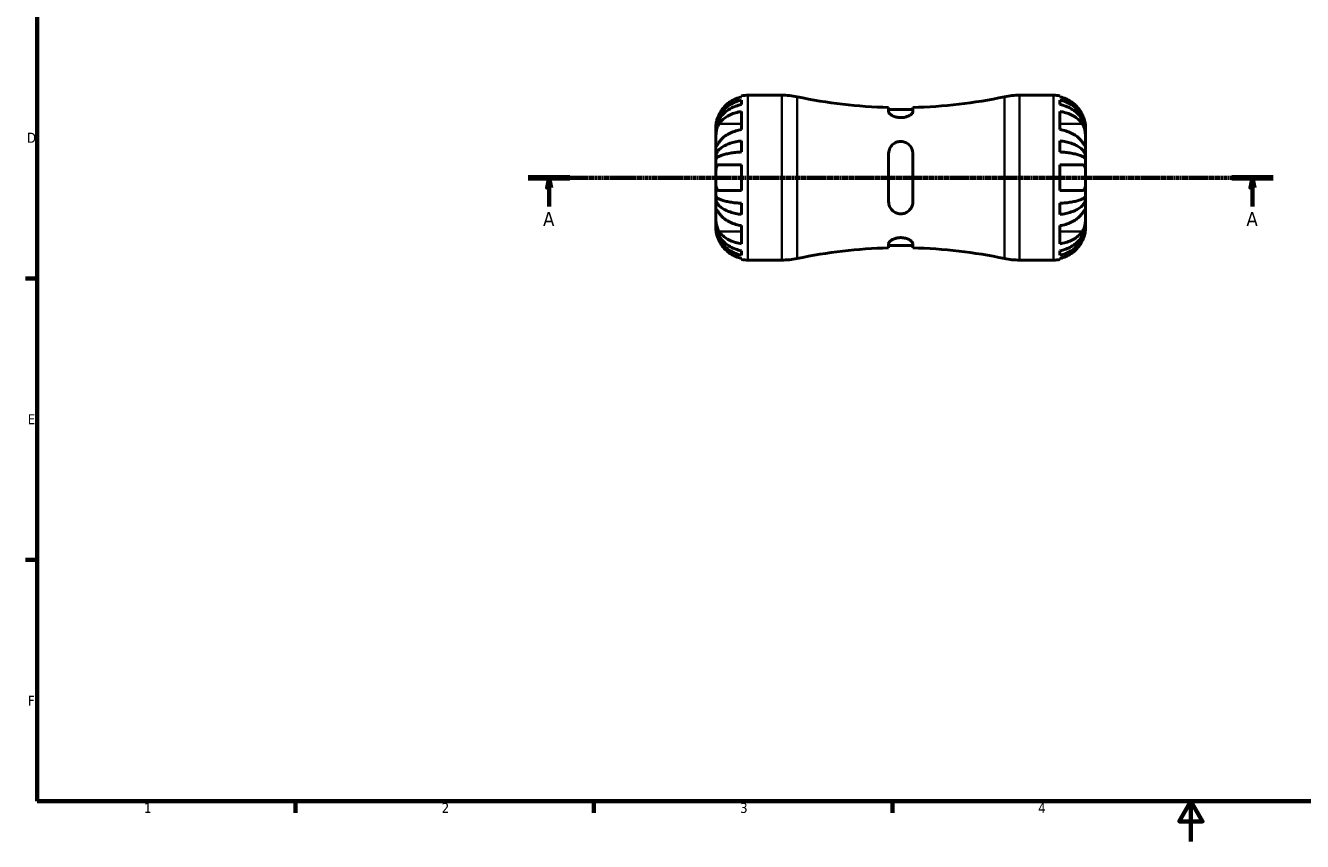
# Model space of a CAD drawing. Header units: millimetres. Extents: x -64 to 666, y 0 to 420.
# Tile 1 of 8: x 7 to 325, y 0 to 203. Entities that reach past the tile are written whole.
import ezdxf

# ---------------------------------------------------------------- set-up
doc = ezdxf.new("R2010")
doc.units = ezdxf.units.MM
doc.linetypes.add('CHAIN', pattern=[0.7087, 0.4724, -0.0591, 0.1181, -0.0591])
for name, color, linetype, lineweight in [('Border (ISO)', 7, 'Continuous', 70), ('Section Line (ISO)', 7, 'CHAIN', 70), ('Visible (ISO)', 7, 'Continuous', 50), ('Visible Narrow (ISO)', 7, 'Continuous', 35)]:
    doc.layers.add(name, color=color, linetype=linetype, lineweight=lineweight)
doc.styles.add('Label Text (ISO)', font='tahoma.ttf')
doc.styles.add('Note Text (ISO)', font='tahoma.ttf')

# ---------------------------------------------------------------- blocks, each defined once
blk = doc.blocks.new('Borders Default Border')
at = {"layer": 'Border (ISO)'}
for p, q in [((10, 140), (7.1, 140)), ((10, 70), (7.1, 70)), ((74.25, 10), (74.25, 7.1)), ((148.5, 10), (148.5, 7.1)), ((222.75, 10), (222.75, 7.1))]:
    blk.add_line(p, q, dxfattribs=at)
at = {"layer": 'Border (ISO)', "flags": 128}
for points in [[(10, 10), (10, 410), (584, 410), (584, 10), (10, 10)], [(297, 0), (297, 10), (294.11, 5), (299.89, 5), (297, 10)]]:
    blk.add_lwpolyline(points, dxfattribs=at)
at = {"layer": 'Border (ISO)', "color": 232, "true_color": 0xca0064, "char_height": 2.5, "attachment_point": 7, "style": 'Note Text (ISO)'}
for s, insert in [('D', (7.43, 173.75)), ('E', (7.64, 103.75)), ('F', (7.7, 33.75)), ('1', (36.56, 7.1)), ('2', (110.62, 7.1)), ('3', (184.85, 7.05)), ('4', (259, 7.1))]:
    blk.add_mtext(s, dxfattribs=dict(at, insert=insert))
blk = doc.blocks.new('2dTransSection0')
at = {"layer": 'Section Line (ISO)', "linetype": 'CHAIN'}
blk.add_line((132.17, 165.08), (317.45, 165.08), dxfattribs=at)
at = {"layer": 'Section Line (ISO)', "linetype": 'Continuous', "lineweight": 140}
for p, q in [((132.17, 165.08), (142.48, 165.08)), ((307.15, 165.08), (317.45, 165.08))]:
    blk.add_line(p, q, dxfattribs=at)
at = {"layer": 'Section Line (ISO)', "linetype": 'Continuous'}
for p, q in [((137.33, 165.08), (136.83, 162.58)), ((136.83, 162.58), (137.83, 162.58)), ((137.33, 162.58), (137.33, 165.08)), ((137.83, 162.58), (137.33, 165.08)), ((137.33, 157.9), (137.33, 162.58)), ((312.3, 165.08), (311.8, 162.58)), ((311.8, 162.58), (312.8, 162.58)), ((312.3, 162.58), (312.3, 165.08)), ((312.8, 162.58), (312.3, 165.08)), ((312.3, 157.9), (312.3, 162.58))]:
    blk.add_line(p, q, dxfattribs=at)
at = {"layer": 'Section Line (ISO)', "linetype": 'Continuous', "flags": 128}
for points in [[(137.83, 162.58), (137.33, 165.08), (136.83, 162.58), (137.83, 162.58)], [(312.8, 162.58), (312.3, 165.08), (311.8, 162.58), (312.8, 162.58)]]:
    blk.add_lwpolyline(points, dxfattribs=at)
at = {"layer": 'Section Line (ISO)'}
for points in [[(137.83, 162.58), (137.33, 165.08), (136.83, 162.58), (137.83, 162.58)], [(312.8, 162.58), (312.3, 165.08), (311.8, 162.58), (312.8, 162.58)]]:
    blk.add_solid(points, dxfattribs=at)
at = {"layer": 'Section Line (ISO)', "char_height": 3.5, "attachment_point": 7, "style": 'Label Text (ISO)'}
for insert in [(135.84, 153.08), (310.81, 153.08)]:
    blk.add_mtext('A', dxfattribs=dict(at, insert=insert))

msp = doc.modelspace()

# ---------------------------------------------------------------- linework, layer by layer
at = {"layer": 'Visible (ISO)'}
for p, q in [((185.213, 185.17), (185.213, 185.423)), ((185.213, 183.252), (185.213, 184.396)), ((186.813, 185.585), (195.234, 185.585)), ((254.392, 185.585), (262.813, 185.585)), ((264.413, 185.423), (264.413, 185.17)), ((264.413, 184.396), (264.413, 183.252)), ((185.213, 177.024), (185.213, 181.55)), ((221.813, 182.545), (221.813, 181.482)), ((227.813, 181.997), (221.813, 181.997)), ((227.813, 181.482), (227.813, 182.545)), ((264.413, 181.55), (264.413, 177.024)), ((178.813, 176.78), (178.813, 177.585)), ((178.813, 176.474), (178.813, 176.78)), ((178.813, 176.78), (178.821, 176.78)), ((178.813, 173.923), (178.813, 176.474)), ((270.813, 176.78), (270.806, 176.78)), ((270.813, 176.78), (270.813, 177.585)), ((270.813, 176.474), (270.813, 176.78)), ((270.813, 173.923), (270.813, 176.474)), ((178.813, 170.235), (178.813, 173.923)), ((185.213, 171.466), (185.213, 174.228)), ((264.413, 174.228), (264.413, 171.466)), ((270.813, 170.235), (270.813, 173.923)), ((178.813, 169.496), (178.813, 170.235)), ((178.813, 170.235), (179.372, 170.235)), ((178.813, 165.085), (178.813, 169.496)), ((221.813, 171.085), (221.813, 159.085)), ((227.813, 159.085), (227.813, 171.085)), ((270.813, 170.235), (270.254, 170.235)), ((270.813, 169.496), (270.813, 170.235)), ((270.813, 165.085), (270.813, 169.496)), ((185.213, 161.885), (185.213, 168.285)), ((264.413, 168.285), (264.413, 161.885)), ((178.813, 160.673), (178.813, 165.085)), ((270.813, 160.673), (270.813, 165.085)), ((178.813, 159.934), (178.813, 160.673)), ((178.813, 156.246), (178.813, 159.934)), ((178.813, 159.934), (179.372, 159.934)), ((270.813, 159.934), (270.254, 159.934)), ((270.813, 159.934), (270.813, 160.673)), ((270.813, 156.246), (270.813, 159.934)), ((178.813, 153.695), (178.813, 156.246)), ((185.213, 155.941), (185.213, 158.703)), ((264.413, 158.703), (264.413, 155.941)), ((270.813, 153.695), (270.813, 156.246)), ((178.813, 153.389), (178.813, 153.695)), ((178.813, 152.585), (178.813, 153.389)), ((178.813, 153.389), (178.821, 153.389)), ((185.213, 148.619), (185.213, 153.145)), ((264.413, 153.145), (264.413, 148.619)), ((270.813, 153.389), (270.806, 153.389)), ((270.813, 153.389), (270.813, 153.695)), ((270.813, 152.585), (270.813, 153.389)), ((185.213, 145.773), (185.213, 146.917)), ((221.813, 148.687), (221.813, 147.624)), ((227.813, 148.173), (221.813, 148.173)), ((227.813, 147.624), (227.813, 148.687)), ((264.413, 146.917), (264.413, 145.773)), ((185.213, 144.746), (185.213, 144.999)), ((186.813, 144.585), (195.234, 144.585)), ((254.392, 144.585), (262.813, 144.585)), ((264.413, 144.999), (264.413, 144.746))]:
    msp.add_line(p, q, dxfattribs=at)
for centre, radius, start, end in [((186.813, 177.585), 8, 90, 101.53696), ((195.234, 167.185), 18.4, 78.12985, 90), ((224.813, 307.91), 125.401, 258.12985, 268.62917), ((224.813, 307.91), 125.401, 271.37083, 281.87015), ((254.392, 167.185), 18.4, 90, 101.87015), ((262.813, 177.585), 8, 78.46304, 90), ((224.813, 22.259), 125.401, 91.37083, 101.87015), ((224.813, 22.259), 125.401, 78.12985, 88.62917), ((186.813, 152.585), 8, 258.46304, 270), ((195.234, 162.985), 18.4, 270, 281.87015), ((254.392, 162.985), 18.4, 258.12985, 270), ((262.813, 152.585), 8, 270, 281.53696)]:
    msp.add_arc(centre, radius, start, end, dxfattribs=at)
for points, knots in [([(178.813, 176.78), (178.813, 177.261), (178.862, 177.786), (179.073, 178.815), (179.235, 179.319), (179.613, 180.206), (179.865, 180.671), (180.464, 181.54), (180.811, 181.944), (181.509, 182.621), (181.925, 182.957), (182.82, 183.536), (183.299, 183.78), (184.199, 184.141), (184.7, 184.294), (185.213, 184.396)], [3.5727317, 3.5727317, 3.5727317, 3.5727317, 3.721745, 3.721745, 3.8707582, 3.8707582, 4.019183, 4.019183, 4.1676079, 4.1676079, 4.3157226, 4.3157226, 4.4638373, 4.4638373, 4.6079695, 4.6079695, 4.6079695, 4.6079695]), ([(185.213, 185.17), (184.705, 185.065), (184.209, 184.907), (183.314, 184.534), (182.835, 184.281), (181.942, 183.68), (181.527, 183.331), (180.827, 182.625), (180.478, 182.203), (179.971, 181.436), (179.787, 181.109), (179.631, 180.785)], [0.1517835, 0.1517835, 0.1517835, 0.1517835, 0.29453183, 0.29453183, 0.44272575, 0.44272575, 0.59091966, 0.59091966, 0.74090906, 0.74090906, 0.84386421, 0.84386421, 0.84386421, 0.84386421]), ([(269.996, 180.785), (269.84, 181.109), (269.656, 181.436), (269.149, 182.203), (268.8, 182.625), (268.1, 183.331), (267.685, 183.68), (266.791, 184.281), (266.312, 184.534), (265.417, 184.907), (264.921, 185.065), (264.413, 185.17)], [4.03222394, 4.03222394, 4.03222394, 4.03222394, 4.13517909, 4.13517909, 4.28516849, 4.28516849, 4.43336241, 4.43336241, 4.58155632, 4.58155632, 4.72430465, 4.72430465, 4.72430465, 4.72430465]), ([(264.413, 184.396), (264.927, 184.294), (265.428, 184.141), (266.328, 183.78), (266.807, 183.536), (267.702, 182.957), (268.117, 182.621), (268.816, 181.944), (269.163, 181.54), (269.762, 180.671), (270.013, 180.206), (270.392, 179.319), (270.554, 178.815), (270.765, 177.786), (270.813, 177.261), (270.813, 176.78)], [0.1517731, 0.1517731, 0.1517731, 0.1517731, 0.2959053, 0.2959053, 0.44402, 0.44402, 0.5921347, 0.5921347, 0.7405595, 0.7405595, 0.8889844, 0.8889844, 1.0379976, 1.0379976, 1.1870108, 1.1870108, 1.1870108, 1.1870108]), ([(185.213, 183.252), (184.7, 183.161), (184.199, 183.025), (183.299, 182.704), (182.82, 182.487), (181.925, 181.971), (181.509, 181.672), (180.811, 181.069), (180.464, 180.71), (179.865, 179.937), (179.613, 179.523), (179.235, 178.733), (179.073, 178.285), (178.862, 177.369), (178.813, 176.902), (178.813, 176.474)], [0.1517731, 0.1517731, 0.1517731, 0.1517731, 0.2959053, 0.2959053, 0.44402, 0.44402, 0.5921347, 0.5921347, 0.7405595, 0.7405595, 0.8889844, 0.8889844, 1.0379976, 1.0379976, 1.1870108, 1.1870108, 1.1870108, 1.1870108]), ([(179.631, 178.449), (179.787, 178.678), (179.971, 178.909), (180.478, 179.452), (180.827, 179.75), (181.527, 180.249), (181.942, 180.496), (182.835, 180.921), (183.314, 181.1), (184.209, 181.364), (184.705, 181.475), (185.213, 181.55)], [4.03222394, 4.03222394, 4.03222394, 4.03222394, 4.13517909, 4.13517909, 4.28516849, 4.28516849, 4.43336241, 4.43336241, 4.58155632, 4.58155632, 4.72430465, 4.72430465, 4.72430465, 4.72430465]), ([(227.813, 181.482), (227.813, 181.386), (227.779, 181.283), (227.615, 181.019), (227.448, 180.854), (226.992, 180.539), (226.702, 180.388), (226.075, 180.166), (225.755, 180.087), (225.086, 180.002), (224.75, 179.994), (224.06, 180.052), (223.72, 180.121), (223.05, 180.333), (222.737, 180.482), (222.244, 180.8), (222.06, 180.967), (221.859, 181.252), (221.813, 181.372), (221.813, 181.482)], [-1.11563341, -1.11563341, -1.11563341, -1.11563341, -1.03184776, -1.03184776, -0.90814487, -0.90814487, -0.78373252, -0.78373252, -0.67802582, -0.67802582, -0.5766921, -0.5766921, -0.46772162, -0.46772162, -0.33990561, -0.33990561, -0.21444758, -0.21444758, -0.11805312, -0.11805312, -0.11805312, -0.11805312]), ([(270.813, 176.474), (270.813, 176.902), (270.765, 177.369), (270.554, 178.285), (270.392, 178.733), (270.013, 179.523), (269.762, 179.937), (269.163, 180.71), (268.816, 181.069), (268.117, 181.672), (267.702, 181.971), (266.807, 182.487), (266.328, 182.704), (265.428, 183.025), (264.927, 183.161), (264.413, 183.252)], [3.5727318, 3.5727318, 3.5727318, 3.5727318, 3.721745, 3.721745, 3.8707582, 3.8707582, 4.0191831, 4.0191831, 4.1676079, 4.1676079, 4.3157226, 4.3157226, 4.4638373, 4.4638373, 4.6079695, 4.6079695, 4.6079695, 4.6079695]), ([(264.413, 181.55), (264.921, 181.475), (265.417, 181.364), (266.312, 181.1), (266.791, 180.921), (267.685, 180.496), (268.1, 180.249), (268.8, 179.75), (269.149, 179.452), (269.656, 178.909), (269.84, 178.678), (269.996, 178.449)], [0.1517835, 0.1517835, 0.1517835, 0.1517835, 0.29453183, 0.29453183, 0.44272575, 0.44272575, 0.59091966, 0.59091966, 0.74090906, 0.74090906, 0.84386421, 0.84386421, 0.84386421, 0.84386421]), ([(179.631, 180.785), (179.615, 180.751), (179.599, 180.718), (179.499, 180.503), (179.42, 180.32), (179.288, 179.985), (179.233, 179.833), (179.126, 179.51), (179.076, 179.341), (178.964, 178.913), (178.915, 178.669), (178.842, 178.191), (178.826, 177.979), (178.812, 177.668), (178.813, 177.585), (178.813, 177.585)], [-0.51941856, -0.51941856, -0.51941856, -0.51941856, -0.50814121, -0.50814121, -0.44746114, -0.44746114, -0.39689748, -0.39689748, -0.33842903, -0.33842903, -0.24344262, -0.24344262, -0.12683785, -0.12683785, 0, 0, 0, 0]), ([(178.813, 173.923), (178.813, 174.071), (178.813, 174.233), (178.814, 174.591), (178.815, 174.789), (178.826, 175.313), (178.84, 175.648), (178.902, 176.304), (178.947, 176.618), (179.06, 177.131), (179.116, 177.335), (179.246, 177.716), (179.32, 177.893), (179.473, 178.198), (179.549, 178.329), (179.631, 178.449)], [0, 0, 0, 0, 0.0626039, 0.0626039, 0.12946018, 0.12946018, 0.23227607, 0.23227607, 0.32766079, 0.32766079, 0.39439512, 0.39439512, 0.45981717, 0.45981717, 0.51643089, 0.51643089, 0.51643089, 0.51643089]), ([(270.813, 177.585), (270.813, 177.585), (270.815, 177.661), (270.803, 177.937), (270.791, 178.115), (270.733, 178.546), (270.689, 178.791), (270.577, 179.248), (270.522, 179.444), (270.391, 179.843), (270.318, 180.042), (270.162, 180.425), (270.082, 180.606), (269.996, 180.785)], [-2.21111993, -2.21111993, -2.21111993, -2.21111993, -2.0898399, -2.0898399, -1.98614814, -1.98614814, -1.88775858, -1.88775858, -1.81973063, -1.81973063, -1.75376732, -1.75376732, -1.69399568, -1.69399568, -1.69399568, -1.69399568]), ([(269.996, 178.449), (270.064, 178.349), (270.128, 178.242), (270.274, 177.965), (270.352, 177.787), (270.487, 177.412), (270.545, 177.215), (270.658, 176.731), (270.705, 176.44), (270.783, 175.742), (270.8, 175.342), (270.815, 174.577), (270.813, 174.222), (270.813, 173.923)], [-0.51605321, -0.51605321, -0.51605321, -0.51605321, -0.46927389, -0.46927389, -0.40272959, -0.40272959, -0.33754407, -0.33754407, -0.24860938, -0.24860938, -0.12674173, -0.12674173, 0, 0, 0, 0]), ([(185.213, 177.024), (184.705, 176.95), (184.209, 176.838), (183.314, 176.575), (182.835, 176.396), (181.942, 175.97), (181.527, 175.724), (180.827, 175.225), (180.478, 174.926), (179.971, 174.384), (179.787, 174.153), (179.631, 173.923)], [0.1517835, 0.1517835, 0.1517835, 0.1517835, 0.29453183, 0.29453183, 0.44272575, 0.44272575, 0.59091966, 0.59091966, 0.74090906, 0.74090906, 0.84386421, 0.84386421, 0.84386421, 0.84386421]), ([(269.996, 173.923), (269.84, 174.153), (269.656, 174.384), (269.149, 174.926), (268.8, 175.225), (268.1, 175.724), (267.685, 175.97), (266.791, 176.396), (266.312, 176.575), (265.417, 176.838), (264.921, 176.95), (264.413, 177.024)], [4.03217579, 4.03217579, 4.03217579, 4.03217579, 4.13513094, 4.13513094, 4.28512034, 4.28512034, 4.43331426, 4.43331426, 4.58150818, 4.58150818, 4.72425651, 4.72425651, 4.72425651, 4.72425651]), ([(179.631, 173.923), (179.563, 173.824), (179.499, 173.73), (179.352, 173.518), (179.275, 173.408), (179.14, 173.223), (179.082, 173.149), (178.968, 173.02), (178.921, 172.983), (178.844, 172.991), (178.826, 173.073), (178.812, 173.388), (178.813, 173.625), (178.813, 173.923)], [-0.51605321, -0.51605321, -0.51605321, -0.51605321, -0.46927389, -0.46927389, -0.40272959, -0.40272959, -0.33754407, -0.33754407, -0.24860938, -0.24860938, -0.12674173, -0.12674173, 0, 0, 0, 0]), ([(178.813, 170.235), (178.813, 170.487), (178.862, 170.763), (179.073, 171.302), (179.235, 171.566), (179.613, 172.031), (179.865, 172.275), (180.464, 172.73), (180.811, 172.942), (181.509, 173.297), (181.925, 173.473), (182.82, 173.777), (183.299, 173.905), (184.199, 174.094), (184.7, 174.174), (185.213, 174.228)], [3.5727317, 3.5727317, 3.5727317, 3.5727317, 3.721745, 3.721745, 3.8707582, 3.8707582, 4.019183, 4.019183, 4.1676079, 4.1676079, 4.3157226, 4.3157226, 4.4638373, 4.4638373, 4.6079695, 4.6079695, 4.6079695, 4.6079695]), ([(221.813, 171.085), (221.813, 171.346), (221.848, 171.605), (222.012, 172.223), (222.179, 172.57), (222.635, 173.182), (222.924, 173.448), (223.551, 173.827), (223.871, 173.954), (224.54, 174.091), (224.877, 174.103), (225.567, 174.011), (225.907, 173.9), (226.577, 173.546), (226.889, 173.286), (227.383, 172.68), (227.567, 172.336), (227.768, 171.683), (227.813, 171.386), (227.813, 171.085)], [-1.11563341, -1.11563341, -1.11563341, -1.11563341, -1.03184776, -1.03184776, -0.90814487, -0.90814487, -0.78373252, -0.78373252, -0.67802582, -0.67802582, -0.5766921, -0.5766921, -0.46772162, -0.46772162, -0.33990561, -0.33990561, -0.21444758, -0.21444758, -0.11805312, -0.11805312, -0.11805312, -0.11805312]), ([(264.413, 174.228), (264.927, 174.174), (265.428, 174.094), (266.328, 173.905), (266.807, 173.777), (267.702, 173.473), (268.117, 173.297), (268.816, 172.942), (269.163, 172.73), (269.762, 172.275), (270.013, 172.031), (270.392, 171.566), (270.554, 171.302), (270.765, 170.763), (270.813, 170.487), (270.813, 170.235)], [0.1517731, 0.1517731, 0.1517731, 0.1517731, 0.2959053, 0.2959053, 0.44402, 0.44402, 0.5921347, 0.5921347, 0.7405595, 0.7405595, 0.8889844, 0.8889844, 1.0379976, 1.0379976, 1.1870108, 1.1870108, 1.1870108, 1.1870108]), ([(270.813, 173.923), (270.813, 173.776), (270.813, 173.643), (270.812, 173.403), (270.811, 173.299), (270.8, 173.089), (270.786, 173.013), (270.725, 172.973), (270.679, 173), (270.567, 173.121), (270.511, 173.192), (270.38, 173.368), (270.307, 173.472), (270.154, 173.692), (270.077, 173.803), (269.996, 173.923)], [0, 0, 0, 0, 0.0626039, 0.0626039, 0.12946018, 0.12946018, 0.23227607, 0.23227607, 0.32766079, 0.32766079, 0.39439512, 0.39439512, 0.45981717, 0.45981717, 0.51643089, 0.51643089, 0.51643089, 0.51643089]), ([(185.213, 171.466), (184.699, 171.439), (184.197, 171.4), (183.296, 171.306), (182.816, 171.243), (181.921, 171.093), (181.505, 171.006), (180.807, 170.83), (180.461, 170.726), (179.863, 170.501), (179.612, 170.381), (179.234, 170.152), (179.072, 170.022), (178.862, 169.756), (178.813, 169.62), (178.813, 169.496)], [0.1517782, 0.1517782, 0.1517782, 0.1517782, 0.2961697, 0.2961697, 0.444417, 0.444417, 0.5926644, 0.5926644, 0.7409572, 0.7409572, 0.88925, 0.88925, 1.0381304, 1.0381304, 1.1870109, 1.1870109, 1.1870109, 1.1870109]), ([(270.813, 169.496), (270.813, 169.62), (270.765, 169.756), (270.554, 170.022), (270.392, 170.153), (270.013, 170.382), (269.762, 170.502), (269.163, 170.727), (268.816, 170.831), (268.117, 171.007), (267.702, 171.093), (266.807, 171.243), (266.328, 171.306), (265.428, 171.4), (264.927, 171.439), (264.413, 171.466)], [3.5727317, 3.5727317, 3.5727317, 3.5727317, 3.721745, 3.721745, 3.8707582, 3.8707582, 4.019183, 4.019183, 4.1676079, 4.1676079, 4.3157226, 4.3157226, 4.4638373, 4.4638373, 4.6079695, 4.6079695, 4.6079695, 4.6079695]), ([(178.813, 165.085), (178.813, 165.489), (178.812, 165.889), (178.824, 166.585), (178.836, 166.882), (178.894, 167.395), (178.937, 167.608), (179.049, 167.9), (179.105, 167.998), (179.235, 168.15), (179.309, 168.204), (179.464, 168.27), (179.545, 168.285), (179.631, 168.285)], [-2.21111993, -2.21111993, -2.21111993, -2.21111993, -2.0898399, -2.0898399, -1.98614814, -1.98614814, -1.88775858, -1.88775858, -1.81973063, -1.81973063, -1.75376732, -1.75376732, -1.69399568, -1.69399568, -1.69399568, -1.69399568]), ([(179.631, 168.285), (179.787, 168.285), (179.971, 168.285), (180.478, 168.285), (180.827, 168.285), (181.527, 168.285), (181.942, 168.285), (182.835, 168.285), (183.314, 168.285), (184.209, 168.285), (184.705, 168.285), (185.213, 168.285)], [4.03217579, 4.03217579, 4.03217579, 4.03217579, 4.13513094, 4.13513094, 4.28512034, 4.28512034, 4.43331426, 4.43331426, 4.58150818, 4.58150818, 4.72425651, 4.72425651, 4.72425651, 4.72425651]), ([(264.413, 168.285), (264.921, 168.285), (265.417, 168.285), (266.312, 168.285), (266.791, 168.285), (267.685, 168.285), (268.1, 168.285), (268.8, 168.285), (269.149, 168.285), (269.656, 168.285), (269.84, 168.285), (269.996, 168.285)], [0.1517835, 0.1517835, 0.1517835, 0.1517835, 0.29453183, 0.29453183, 0.44272575, 0.44272575, 0.59091966, 0.59091966, 0.74090906, 0.74090906, 0.84386421, 0.84386421, 0.84386421, 0.84386421]), ([(269.996, 168.285), (270.012, 168.285), (270.028, 168.284), (270.128, 168.277), (270.207, 168.256), (270.339, 168.187), (270.394, 168.144), (270.501, 168.026), (270.551, 167.947), (270.663, 167.698), (270.712, 167.505), (270.785, 166.997), (270.801, 166.671), (270.815, 165.925), (270.813, 165.507), (270.813, 165.085)], [-0.51941856, -0.51941856, -0.51941856, -0.51941856, -0.50814121, -0.50814121, -0.44746114, -0.44746114, -0.39689748, -0.39689748, -0.33842903, -0.33842903, -0.24344262, -0.24344262, -0.12683785, -0.12683785, 0, 0, 0, 0]), ([(179.631, 161.885), (179.565, 161.885), (179.503, 161.893), (179.357, 161.938), (179.277, 161.985), (179.14, 162.121), (179.082, 162.208), (178.968, 162.46), (178.921, 162.639), (178.844, 163.139), (178.826, 163.48), (178.812, 164.244), (178.813, 164.662), (178.813, 165.085)], [-0.5159245, -0.5159245, -0.5159245, -0.5159245, -0.47074715, -0.47074715, -0.40311077, -0.40311077, -0.33740557, -0.33740557, -0.24866964, -0.24866964, -0.12673966, -0.12673966, 0, 0, 0, 0]), ([(270.813, 165.085), (270.813, 164.852), (270.814, 164.621), (270.812, 164.147), (270.81, 163.907), (270.792, 163.31), (270.768, 162.98), (270.675, 162.522), (270.624, 162.367), (270.513, 162.163), (270.463, 162.096), (270.354, 161.993), (270.295, 161.955), (270.159, 161.899), (270.08, 161.885), (269.996, 161.885)], [0, 0, 0, 0, 0.06960453, 0.06960453, 0.14559569, 0.14559569, 0.26884906, 0.26884906, 0.35168426, 0.35168426, 0.40551291, 0.40551291, 0.45571277, 0.45571277, 0.51333093, 0.51333093, 0.51333093, 0.51333093]), ([(178.813, 160.673), (178.813, 160.549), (178.862, 160.413), (179.073, 160.147), (179.235, 160.017), (179.613, 159.787), (179.865, 159.667), (180.464, 159.442), (180.811, 159.338), (181.509, 159.162), (181.925, 159.076), (182.82, 158.926), (183.299, 158.863), (184.199, 158.769), (184.7, 158.73), (185.213, 158.703)], [3.5727317, 3.5727317, 3.5727317, 3.5727317, 3.721745, 3.721745, 3.8707582, 3.8707582, 4.019183, 4.019183, 4.1676079, 4.1676079, 4.3157226, 4.3157226, 4.4638373, 4.4638373, 4.6079695, 4.6079695, 4.6079695, 4.6079695]), ([(185.213, 155.941), (184.7, 155.995), (184.199, 156.075), (183.299, 156.264), (182.82, 156.392), (181.925, 156.696), (181.509, 156.872), (180.811, 157.227), (180.464, 157.439), (179.865, 157.894), (179.613, 158.138), (179.235, 158.603), (179.073, 158.867), (178.862, 159.406), (178.813, 159.682), (178.813, 159.934)], [0.1517731, 0.1517731, 0.1517731, 0.1517731, 0.2959053, 0.2959053, 0.44402, 0.44402, 0.5921347, 0.5921347, 0.7405595, 0.7405595, 0.8889844, 0.8889844, 1.0379976, 1.0379976, 1.1870108, 1.1870108, 1.1870108, 1.1870108]), ([(185.213, 161.885), (184.705, 161.885), (184.209, 161.885), (183.314, 161.885), (182.835, 161.885), (181.942, 161.885), (181.527, 161.885), (180.827, 161.885), (180.478, 161.885), (179.971, 161.885), (179.787, 161.885), (179.631, 161.885)], [0.1517835, 0.1517835, 0.1517835, 0.1517835, 0.29453183, 0.29453183, 0.44272575, 0.44272575, 0.59091966, 0.59091966, 0.74090906, 0.74090906, 0.84386421, 0.84386421, 0.84386421, 0.84386421]), ([(227.813, 159.085), (227.813, 158.823), (227.779, 158.564), (227.615, 157.946), (227.448, 157.6), (226.992, 156.987), (226.702, 156.721), (226.075, 156.342), (225.755, 156.215), (225.086, 156.078), (224.75, 156.066), (224.06, 156.158), (223.72, 156.269), (223.05, 156.624), (222.737, 156.883), (222.244, 157.489), (222.06, 157.833), (221.859, 158.486), (221.813, 158.783), (221.813, 159.085)], [-1.11563341, -1.11563341, -1.11563341, -1.11563341, -1.03184776, -1.03184776, -0.90814487, -0.90814487, -0.78373252, -0.78373252, -0.67802582, -0.67802582, -0.5766921, -0.5766921, -0.46772162, -0.46772162, -0.33990561, -0.33990561, -0.21444758, -0.21444758, -0.11805312, -0.11805312, -0.11805312, -0.11805312]), ([(269.996, 161.885), (269.84, 161.885), (269.656, 161.885), (269.149, 161.885), (268.8, 161.885), (268.1, 161.885), (267.685, 161.885), (266.791, 161.885), (266.312, 161.885), (265.417, 161.885), (264.921, 161.885), (264.413, 161.885)], [4.03222394, 4.03222394, 4.03222394, 4.03222394, 4.13517909, 4.13517909, 4.28516849, 4.28516849, 4.43336241, 4.43336241, 4.58155632, 4.58155632, 4.72430465, 4.72430465, 4.72430465, 4.72430465]), ([(264.413, 158.703), (264.927, 158.73), (265.428, 158.769), (266.328, 158.863), (266.807, 158.926), (267.702, 159.076), (268.117, 159.162), (268.816, 159.338), (269.163, 159.442), (269.762, 159.667), (270.013, 159.787), (270.392, 160.017), (270.554, 160.147), (270.765, 160.413), (270.813, 160.549), (270.813, 160.673)], [0.1517731, 0.1517731, 0.1517731, 0.1517731, 0.2959053, 0.2959053, 0.44402, 0.44402, 0.5921347, 0.5921347, 0.7405595, 0.7405595, 0.8889844, 0.8889844, 1.0379976, 1.0379976, 1.1870108, 1.1870108, 1.1870108, 1.1870108]), ([(270.813, 159.934), (270.813, 159.682), (270.765, 159.406), (270.554, 158.867), (270.392, 158.603), (270.013, 158.138), (269.762, 157.894), (269.163, 157.439), (268.816, 157.227), (268.117, 156.872), (267.702, 156.696), (266.807, 156.392), (266.328, 156.264), (265.428, 156.075), (264.927, 155.995), (264.413, 155.941)], [3.5727318, 3.5727318, 3.5727318, 3.5727318, 3.721745, 3.721745, 3.8707582, 3.8707582, 4.0191831, 4.0191831, 4.1676079, 4.1676079, 4.3157226, 4.3157226, 4.4638373, 4.4638373, 4.6079695, 4.6079695, 4.6079695, 4.6079695]), ([(179.631, 151.72), (179.563, 151.82), (179.499, 151.927), (179.352, 152.204), (179.275, 152.382), (179.14, 152.757), (179.082, 152.954), (178.968, 153.438), (178.921, 153.729), (178.844, 154.427), (178.826, 154.827), (178.812, 155.592), (178.813, 155.947), (178.813, 156.246)], [-0.51605321, -0.51605321, -0.51605321, -0.51605321, -0.46927389, -0.46927389, -0.40272959, -0.40272959, -0.33754407, -0.33754407, -0.24860938, -0.24860938, -0.12674173, -0.12674173, 0, 0, 0, 0]), ([(178.813, 156.246), (178.813, 156.393), (178.813, 156.526), (178.814, 156.766), (178.815, 156.87), (178.826, 157.08), (178.84, 157.156), (178.902, 157.196), (178.947, 157.169), (179.06, 157.048), (179.116, 156.977), (179.246, 156.801), (179.32, 156.697), (179.473, 156.477), (179.549, 156.366), (179.631, 156.246)], [0, 0, 0, 0, 0.0626039, 0.0626039, 0.12946018, 0.12946018, 0.23227607, 0.23227607, 0.32766079, 0.32766079, 0.39439512, 0.39439512, 0.45981717, 0.45981717, 0.51643089, 0.51643089, 0.51643089, 0.51643089]), ([(179.631, 156.246), (179.787, 156.016), (179.971, 155.785), (180.478, 155.243), (180.827, 154.944), (181.527, 154.445), (181.942, 154.199), (182.835, 153.773), (183.314, 153.594), (184.209, 153.331), (184.705, 153.219), (185.213, 153.145)], [4.03217579, 4.03217579, 4.03217579, 4.03217579, 4.13513094, 4.13513094, 4.28512034, 4.28512034, 4.43331426, 4.43331426, 4.58150818, 4.58150818, 4.72425651, 4.72425651, 4.72425651, 4.72425651]), ([(264.413, 153.145), (264.921, 153.219), (265.417, 153.331), (266.312, 153.594), (266.791, 153.773), (267.685, 154.199), (268.1, 154.445), (268.8, 154.944), (269.149, 155.243), (269.656, 155.785), (269.84, 156.016), (269.996, 156.246)], [0.1517835, 0.1517835, 0.1517835, 0.1517835, 0.29453183, 0.29453183, 0.44272575, 0.44272575, 0.59091966, 0.59091966, 0.74090906, 0.74090906, 0.84386421, 0.84386421, 0.84386421, 0.84386421]), ([(269.996, 156.246), (270.064, 156.345), (270.128, 156.439), (270.274, 156.651), (270.352, 156.761), (270.487, 156.946), (270.545, 157.02), (270.658, 157.149), (270.705, 157.186), (270.783, 157.178), (270.8, 157.096), (270.815, 156.781), (270.813, 156.544), (270.813, 156.246)], [-0.51605321, -0.51605321, -0.51605321, -0.51605321, -0.46927389, -0.46927389, -0.40272959, -0.40272959, -0.33754407, -0.33754407, -0.24860938, -0.24860938, -0.12674173, -0.12674173, 0, 0, 0, 0]), ([(270.813, 156.246), (270.813, 156.098), (270.813, 155.936), (270.812, 155.578), (270.811, 155.38), (270.8, 154.856), (270.786, 154.521), (270.725, 153.865), (270.679, 153.551), (270.567, 153.038), (270.511, 152.835), (270.38, 152.453), (270.307, 152.276), (270.154, 151.971), (270.077, 151.84), (269.996, 151.72)], [0, 0, 0, 0, 0.0626039, 0.0626039, 0.12946018, 0.12946018, 0.23227607, 0.23227607, 0.32766079, 0.32766079, 0.39439512, 0.39439512, 0.45981717, 0.45981717, 0.51643089, 0.51643089, 0.51643089, 0.51643089]), ([(178.813, 152.585), (178.813, 152.585), (178.812, 152.508), (178.824, 152.232), (178.836, 152.054), (178.894, 151.623), (178.937, 151.378), (179.049, 150.921), (179.105, 150.725), (179.235, 150.326), (179.309, 150.127), (179.464, 149.744), (179.545, 149.563), (179.631, 149.385)], [-2.21111993, -2.21111993, -2.21111993, -2.21111993, -2.0898399, -2.0898399, -1.98614814, -1.98614814, -1.88775858, -1.88775858, -1.81973063, -1.81973063, -1.75376732, -1.75376732, -1.69399568, -1.69399568, -1.69399568, -1.69399568]), ([(178.813, 153.695), (178.813, 153.267), (178.862, 152.8), (179.073, 151.884), (179.235, 151.436), (179.613, 150.646), (179.865, 150.232), (180.464, 149.459), (180.811, 149.1), (181.509, 148.497), (181.925, 148.198), (182.82, 147.682), (183.299, 147.465), (184.199, 147.144), (184.7, 147.008), (185.213, 146.917)], [3.5727317, 3.5727317, 3.5727317, 3.5727317, 3.721745, 3.721745, 3.8707582, 3.8707582, 4.019183, 4.019183, 4.1676079, 4.1676079, 4.3157226, 4.3157226, 4.4638373, 4.4638373, 4.6079695, 4.6079695, 4.6079695, 4.6079695]), ([(185.213, 145.773), (184.7, 145.875), (184.199, 146.028), (183.299, 146.389), (182.82, 146.633), (181.925, 147.212), (181.509, 147.548), (180.811, 148.225), (180.464, 148.629), (179.865, 149.498), (179.613, 149.963), (179.235, 150.851), (179.073, 151.354), (178.862, 152.383), (178.813, 152.908), (178.813, 153.389)], [0.1517731, 0.1517731, 0.1517731, 0.1517731, 0.2959053, 0.2959053, 0.44402, 0.44402, 0.5921347, 0.5921347, 0.7405595, 0.7405595, 0.8889844, 0.8889844, 1.0379976, 1.0379976, 1.1870108, 1.1870108, 1.1870108, 1.1870108]), ([(264.413, 146.917), (264.927, 147.008), (265.428, 147.144), (266.328, 147.465), (266.807, 147.682), (267.702, 148.198), (268.117, 148.497), (268.816, 149.1), (269.163, 149.459), (269.762, 150.232), (270.013, 150.646), (270.392, 151.436), (270.554, 151.884), (270.765, 152.8), (270.813, 153.267), (270.813, 153.695)], [0.1517731, 0.1517731, 0.1517731, 0.1517731, 0.2959053, 0.2959053, 0.44402, 0.44402, 0.5921347, 0.5921347, 0.7405595, 0.7405595, 0.8889844, 0.8889844, 1.0379976, 1.0379976, 1.1870108, 1.1870108, 1.1870108, 1.1870108]), ([(270.813, 153.389), (270.813, 152.908), (270.765, 152.383), (270.554, 151.354), (270.392, 150.851), (270.013, 149.963), (269.762, 149.498), (269.163, 148.629), (268.816, 148.225), (268.117, 147.548), (267.702, 147.212), (266.807, 146.633), (266.328, 146.389), (265.428, 146.028), (264.927, 145.875), (264.413, 145.773)], [3.5727327, 3.5727327, 3.5727327, 3.5727327, 3.7217459, 3.7217459, 3.8707592, 3.8707592, 4.019184, 4.019184, 4.1676089, 4.1676089, 4.3157236, 4.3157236, 4.4638383, 4.4638383, 4.6079705, 4.6079705, 4.6079705, 4.6079705]), ([(269.996, 149.385), (270.061, 149.521), (270.124, 149.658), (270.27, 150.003), (270.349, 150.209), (270.486, 150.611), (270.544, 150.804), (270.658, 151.239), (270.705, 151.47), (270.783, 151.957), (270.8, 152.183), (270.815, 152.501), (270.813, 152.585), (270.813, 152.585)], [-0.5159245, -0.5159245, -0.5159245, -0.5159245, -0.47074715, -0.47074715, -0.40311077, -0.40311077, -0.33740557, -0.33740557, -0.24866964, -0.24866964, -0.12673966, -0.12673966, 0, 0, 0, 0]), ([(185.213, 148.619), (184.705, 148.694), (184.209, 148.805), (183.314, 149.069), (182.835, 149.248), (181.942, 149.673), (181.527, 149.92), (180.827, 150.419), (180.478, 150.717), (179.971, 151.26), (179.787, 151.491), (179.631, 151.72)], [0.1517835, 0.1517835, 0.1517835, 0.1517835, 0.29453183, 0.29453183, 0.44272575, 0.44272575, 0.59091966, 0.59091966, 0.74090906, 0.74090906, 0.84386421, 0.84386421, 0.84386421, 0.84386421]), ([(179.631, 149.385), (179.787, 149.06), (179.971, 148.733), (180.478, 147.966), (180.827, 147.544), (181.527, 146.838), (181.942, 146.49), (182.835, 145.888), (183.314, 145.635), (184.209, 145.262), (184.705, 145.104), (185.213, 144.999)], [4.03217579, 4.03217579, 4.03217579, 4.03217579, 4.13513094, 4.13513094, 4.28512034, 4.28512034, 4.43331426, 4.43331426, 4.58150818, 4.58150818, 4.72425651, 4.72425651, 4.72425651, 4.72425651]), ([(221.813, 148.687), (221.813, 148.783), (221.848, 148.886), (222.012, 149.15), (222.179, 149.315), (222.635, 149.631), (222.924, 149.781), (223.551, 150.003), (223.871, 150.082), (224.54, 150.167), (224.877, 150.175), (225.567, 150.117), (225.907, 150.048), (226.577, 149.836), (226.889, 149.687), (227.383, 149.369), (227.567, 149.202), (227.768, 148.917), (227.813, 148.797), (227.813, 148.687)], [-1.11563341, -1.11563341, -1.11563341, -1.11563341, -1.03184776, -1.03184776, -0.90814487, -0.90814487, -0.78373252, -0.78373252, -0.67802582, -0.67802582, -0.5766921, -0.5766921, -0.46772162, -0.46772162, -0.33990561, -0.33990561, -0.21444758, -0.21444758, -0.11805312, -0.11805312, -0.11805312, -0.11805312]), ([(269.996, 151.72), (269.84, 151.491), (269.656, 151.26), (269.149, 150.717), (268.8, 150.419), (268.1, 149.92), (267.685, 149.673), (266.791, 149.248), (266.312, 149.069), (265.417, 148.805), (264.921, 148.694), (264.413, 148.619)], [4.03217579, 4.03217579, 4.03217579, 4.03217579, 4.13513094, 4.13513094, 4.28512034, 4.28512034, 4.43331426, 4.43331426, 4.58150818, 4.58150818, 4.72425651, 4.72425651, 4.72425651, 4.72425651]), ([(264.413, 144.999), (264.921, 145.104), (265.417, 145.262), (266.312, 145.635), (266.791, 145.888), (267.685, 146.49), (268.1, 146.838), (268.8, 147.544), (269.149, 147.966), (269.656, 148.733), (269.84, 149.06), (269.996, 149.385)], [0.1517835, 0.1517835, 0.1517835, 0.1517835, 0.29453183, 0.29453183, 0.44272575, 0.44272575, 0.59091966, 0.59091966, 0.74090906, 0.74090906, 0.84386421, 0.84386421, 0.84386421, 0.84386421])]:
    msp.add_open_spline(points, degree=3, knots=knots, dxfattribs=at)
at = {"layer": 'Visible Narrow (ISO)'}
for p, q in [((186.813, 144.837), (186.813, 185.332)), ((195.234, 144.837), (195.234, 185.332)), ((199.019, 184.944), (199.019, 145.226)), ((250.608, 145.226), (250.608, 184.944)), ((254.392, 185.332), (254.392, 144.837)), ((262.813, 144.837), (262.813, 185.332)), ((179.91, 178.449), (184.934, 178.449)), ((269.717, 178.449), (264.692, 178.449)), ((179.91, 151.72), (184.934, 151.72)), ((269.717, 151.72), (264.692, 151.72))]:
    msp.add_line(p, q, dxfattribs=at)

# ---------------------------------------------------------------- block references
msp.add_blockref('Borders Default Border', (0, 0))
at = {"layer": 'Section Line (ISO)'}
msp.add_blockref('2dTransSection0', (0, 0), dxfattribs=at)

doc.saveas('drawing.dxf')
